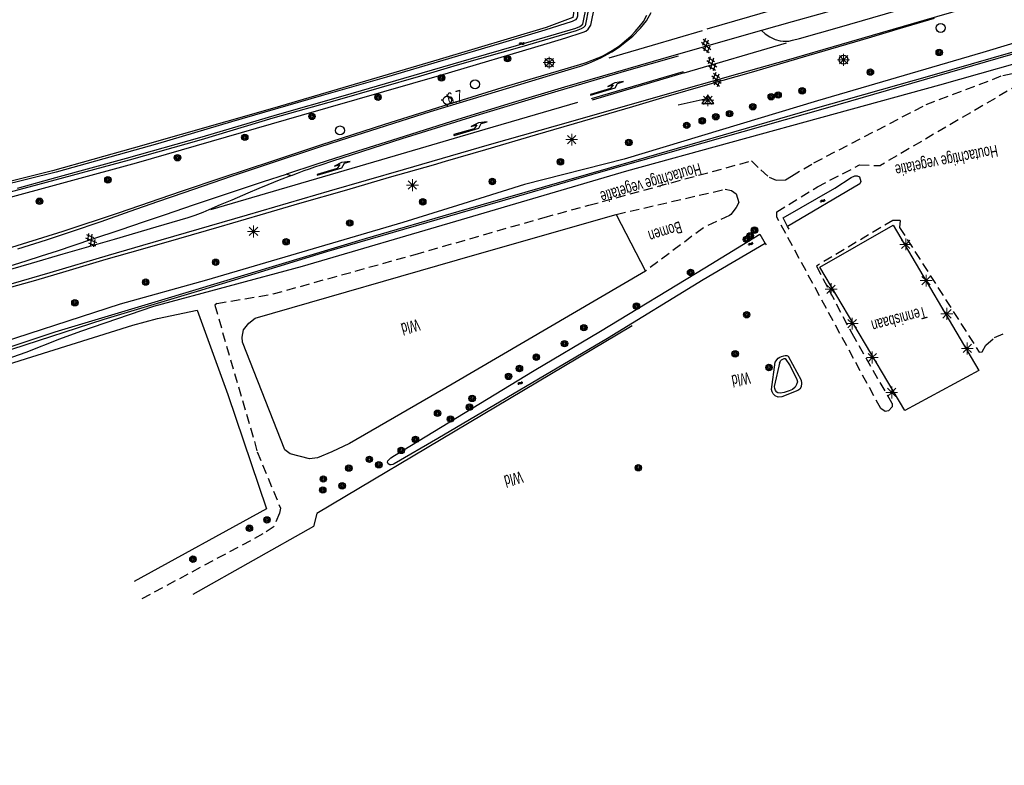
# Model space of a CAD drawing. Header units: metres. Extents: x 74699 to 149952, y 394498 to 789673.
# Tile 14 of 22: x 77880 to 78088, y 395230 to 395387. Entities that reach past the tile are written whole.
import ezdxf

# ---------------------------------------------------------------- set-up
doc = ezdxf.new("R2010")
doc.units = ezdxf.units.M
doc.linetypes.add('Houtwal', pattern=[3, 2, -1])
doc.layers.get('0').update_dxf_attribs({"linetype": 'CONTINUOUS'})
for name, color, linetype in [('4411', 7, 'CONTINUOUS'), ('4504', 7, 'CONTINUOUS'), ('4601', 172, 'CONTINUOUS'), ('B-AF-HOUT-GD', 74, 'Houtwal'), ('B-AF-RAST-GD', 47, 'Raster'), ('B-AF-SCHRIK-GD', 153, 'Hekwerk'), ('B-AS-HECT-GD', 9, 'CONTINUOUS'), ('B-BB-BORD-GD', 8, 'CONTINUOUS'), ('B-BP-BOOM-GD', 74, 'CONTINUOUS'), ('B-BW-WEGW-GD', 8, 'CONTINUOUS'), ('B-MK-ASSTRP-GD', 121, 'CONTINUOUS'), ('B-MK-BLOKLG-GD', 121, 'CONTINUOUS'), ('B-MK-DRIEH-GD', 121, 'CONTINUOUS'), ('B-MK-PIJL-GD', 121, 'CONTINUOUS'), ('B-MK-STRP-GD', 121, 'CONTINUOUS'), ('B-MK-VLAK-GD', 121, 'CONTINUOUS'), ('B-OV-PAAL-GD', 63, 'CONTINUOUS'), ('B-TE-OND-GD', 8, 'CONTINUOUS'), ('B-TR-SLOO-GD', 142, 'CONTINUOUS'), ('B-VH-HFDR-GD', 13, 'CONTINUOUS'), ('B-VH-OVRG-GD', 13, 'CONTINUOUS'), ('B-VH-WEGN-GD', 13, 'CONTINUOUS'), ('B-WT-DUIKER-GD', 134, 'CONTINUOUS'), ('B-WT-WLIJN-GD', 134, 'CONTINUOUS'), ('L-AR-BLOCKS-GD', 8, 'CONTINUOUS'), ('L-AR-SYMB-GD', 8, 'CONTINUOUS')]:
    doc.layers.add(name, color=color, linetype=linetype)
doc.linetypes.add('Hekwerk', pattern='A,4,-1,[1,dgnlstyle.shx,S=0.004,R=0,X=0,Y=0],-1', length=6)
doc.linetypes.add('Raster', pattern='A,4,-1,[1,dgnlstyle.shx,S=0.004,R=0,X=0,Y=0],-1', length=6)

# ---------------------------------------------------------------- blocks, each defined once
blk = doc.blocks.new('2901')
for radius in [0.27, 0.18, 0.09]:
    blk.add_circle((0, 0), radius)
blk = doc.blocks.new('GV6', base_point=(74757.21488, 394499.617761))
at = {"layer": '4411'}
for points in [[(74757.21488, 394499.586511, 0), (74757.37113, 394499.711511, 0)], [(74757.21488, 394499.649011, 0), (74757.37113, 394499.524011, 0)], [(74757.27738, 394499.524011, 0), (74757.52738, 394499.711511, 0)], [(74757.27738, 394499.711511, 0), (74757.52738, 394499.524011, 0)], [(74757.43363, 394499.711511, 0), (74757.58988, 394499.586511, 0)], [(74757.43363, 394499.524011, 0), (74757.58988, 394499.649011, 0)]]:
    blk.add_polyline3d(points, dxfattribs=at)
blk = doc.blocks.new('2701')
at = {"lineweight": 0}
for q in [(-0.353, 0.351), (0.001, 0.497), (0.355, 0.351), (-0.499, -0.003), (-0.352, -0.356), (0.501, -0.003), (0.001, -0.503), (0.355, -0.356)]:
    blk.add_line((0.001, -0.003), q, dxfattribs=at)
blk = doc.blocks.new('1221')
at = {"flags": 128}
blk.add_lwpolyline([(0, 0), (0, -0.07), (5.45, -0.07), (6.2, 0.68), (7.5, 0.68), (5.7, 0.98), (4, 0.68), (5.2, 0.68), (4.45, 0.08), (0, 0.08)], close=True, dxfattribs=at)
blk = doc.blocks.new('2401')
blk.add_circle((0.001, -0.001), 0.375)
blk = doc.blocks.new('WATER', base_point=(74757.21488, 394499.617761))
at = {"layer": '4601'}
for points in [[(74756.71488, 394499.767761, 0), (74756.77738, 394499.830261, 0), (74756.90238, 394499.892761, 0), (74757.02738, 394499.892761, 0), (74757.15238, 394499.830261, 0), (74757.21488, 394499.767761, 0), (74757.27738, 394499.705261, 0), (74757.40238, 394499.642761, 0), (74757.52738, 394499.642761, 0), (74757.65238, 394499.705261, 0), (74757.71488, 394499.767761, 0)], [(74756.71488, 394499.467761, 0), (74756.77738, 394499.530261, 0), (74756.90238, 394499.592761, 0), (74757.02738, 394499.592761, 0), (74757.15238, 394499.530261, 0), (74757.21488, 394499.467761, 0), (74757.27738, 394499.405261, 0), (74757.40238, 394499.342761, 0), (74757.52738, 394499.342761, 0), (74757.65238, 394499.405261, 0), (74757.71488, 394499.467761, 0)]]:
    blk.add_polyline3d(points, dxfattribs=at)
blk = doc.blocks.new('2202')
for p, q in [((-0.35, 0.001), (-0.5, 0)), ((0, 0.35), (0, 0.5)), ((0.35, -0.001), (0.5, 0)), ((0, -0.35), (0, -0.5))]:
    blk.add_line(p, q)
blk.add_circle((0, 0), 0.35)
blk = doc.blocks.new('2301')
at = {"flags": 128}
blk.add_lwpolyline([(-0.502, -0.271), (0.498, -0.271), (-0.002, 0.429), (-0.502, -0.271)], dxfattribs=at)

msp = doc.modelspace()

# ---------------------------------------------------------------- linework, layer by layer
at = {"layer": 'B-AF-HOUT-GD'}
for points in [[(78000.023837, 395347.86301), (78034.31588, 395357.221684), (78036.264579, 395355.30167), (78038.03968, 395353.782869), (78039.505954, 395353.114179), (78041.494141, 395353.241212), (78042.761858, 395354.006014), (78047.504897, 395356.795139), (78071.143727, 395369.072205), (78087.341289, 395375.233836), (78093.494724, 395376.434124), (78093.749906, 395375.885761), (78093.468274, 395374.934322), (78061.517949, 395356.256089)], [(78065.726037, 395344.617165), (78064.172219, 395344.665593), (78048.008557, 395335.040933), (78055.46696, 395320.872164), (78063.975151, 395306.025392), (78063.97068, 395305.344782), (78063.227858, 395304.512552), (78062.506269, 395304.358325), (78061.579044, 395305.014349), (78039.668749, 395345.378242), (78039.672847, 395346.44889), (78048.220526, 395351.742155), (78057.119872, 395356.347359), (78060.232724, 395356.265402), (78061.517949, 395356.256089)], [(78005.775685, 395345.928839), (78028.796117, 395351.232163), (78030.111517, 395350.97102), (78031.116973, 395350.242353), (78031.640376, 395348.453096), (78031.086798, 395347.393624), (78029.974426, 395345.916173), (78029.656286, 395345.676265), (78024.171914, 395343.102834), (78011.974941, 395333.972893)], [(77921.504403, 395327.132515), (77933.406333, 395329.145289), (77963.353942, 395337.480626), (77990.560482, 395345.29554), (78000.023837, 395347.86301)], [(78065.726037, 395344.617165), (78065.581123, 395343.154616), (78082.384045, 395316.879771), (78082.996856, 395316.915906), (78083.799283, 395318.366907), (78085.600461, 395319.951645), (78087.823714, 395320.871047)], [(77921.504403, 395327.132515), (77921.096857, 395326.817355), (77930.068101, 395295.884035), (77934.943016, 395283.98583), (77934.730302, 395282.92375), (77933.600421, 395280.128292), (77931.270997, 395278.532005), (77905.458833, 395264.722354)]]:
    msp.add_lwpolyline(points, dxfattribs=at)
at = {"layer": 'B-AF-RAST-GD'}
for points in [[(77965.001945, 395455.115716), (77971.504505, 395448.064751), (77977.026875, 395442.587829), (77979.293342, 395440.033025), (77980.650092, 395438.162557), (77983.28648, 395434.182829), (77985.443051, 395430.987648), (77986.692513, 395428.699947), (77988.605077, 395425.318129), (77990.844349, 395420.87721), (77992.434676, 395416.977949), (77993.515383, 395413.226209), (77995.862315, 395404.449052), (77996.405835, 395401.136897), (77996.948238, 395396.352134), (77997.109543, 395390.593953), (77996.663625, 395387.472159), (77991.024281, 395385.351352), (77968.453492, 395378.590322), (77933.759863, 395368.404633), (77903.887133, 395359.859563), (77886.864419, 395355.126581), (77867.302174, 395350.240118)], [(77767.813733, 395229.755344), (77760.540155, 395241.615889), (77750.08987, 395258.013929), (77771.773755, 395269.255799), (77798.906345, 395283.319968), (77810.550689, 395289.227922), (77820.100972, 395293.365411), (77830.580976, 395297.642205), (77838.628475, 395300.946764), (77849.193504, 395304.503951), (77860.187736, 395308.181371), (77865.049983, 395309.89372), (77868.382019, 395311.258879), (77870.86476, 395312.250705), (77882.518548, 395315.883226), (77903.794378, 395322.559822), (77909.040898, 395323.980302), (77917.364642, 395325.730237), (77923.849057, 395307.980084), (77931.991047, 395283.828034), (77904.074807, 395268.530666)], [(78009.144093, 395322.420022), (77974.789093, 395301.963336), (77942.630525, 395282.844401), (77941.965188, 395280.096999), (77916.451792, 395265.762455)]]:
    msp.add_lwpolyline(points, dxfattribs=at)
msp.add_lwpolyline([(78005.775685, 395345.928839), (78011.974941, 395333.972893), (77971.200521, 395310.150779), (77949.555467, 395297.632313), (77945.807825, 395295.888505), (77942.7624, 395294.586516), (77941.089372, 395294.408447), (77937.000866, 395295.467175), (77935.858692, 395296.27072), (77926.953385, 395318.999088), (77926.862861, 395320.021308), (77927.150826, 395321.598968), (77928.26804, 395322.964287), (77929.596479, 395324.02227), (77975.959579, 395337.405748)], close=True, dxfattribs=at)
at = {"layer": 'B-AF-SCHRIK-GD'}
msp.add_lwpolyline([(78018.867101, 395368.996582), (78025.201957, 395370.470307)], dxfattribs=at)
at = {"layer": 'B-MK-ASSTRP-GD'}
for points in [[(77582.248074, 395249.322212), (77592.762095, 395252.379878), (77612.711539, 395258.164993), (77631.692348, 395263.646166), (77655.41576, 395270.524286), (77674.406276, 395276.039202), (77684.253457, 395278.898492), (77696.199558, 395282.367237), (77717.113014, 395288.416195), (77742.6918, 395295.80204), (77776.86986, 395305.70396), (77804.371143, 395313.691447), (77826.145914, 395320.010022), (77848.932384, 395326.614622), (77870.896093, 395332.965299), (77873.870541, 395333.847439), (77876.544527, 395334.65577), (77878.839157, 395335.350021), (77881.29454, 395336.115306)], [(77882.390987, 395335.606449), (77870.412336, 395332.110254), (77855.54201, 395327.794034), (77833.671682, 395321.470997), (77813.679871, 395315.672095), (77788.966446, 395308.515827), (77768.983215, 395302.730349), (77765.342506, 395301.67654), (77748.985338, 395296.941934), (77725.241257, 395290.05618), (77701.453193, 395283.198214), (77684.441009, 395278.250204), (77675.802766, 395275.737763), (77653.954112, 395269.422022), (77633.011318, 395263.344092), (77611.161371, 395257.025291), (77590.221317, 395250.959018), (77582.435304, 395248.675019)]]:
    msp.add_lwpolyline(points, dxfattribs=at)
at = {"layer": 'B-MK-BLOKLG-GD'}
msp.add_lwpolyline([(77920.291826, 395346.956349), (77936.387954, 395351.673399), (77959.20601, 395358.343489), (77978.170421, 395363.893755), (77997.688537, 395369.599855)], dxfattribs=at)
at = {"layer": 'B-MK-DRIEH-GD'}
msp.add_lwpolyline([(78023.902985, 395384.617997), (78013.364148, 395381.531), (78004.211178, 395378.837868)], dxfattribs=at)
at = {"layer": 'B-MK-STRP-GD'}
for points in [[(78053.329404, 395381.815017), (78070.726177, 395386.895646), (78079.238304, 395389.350936), (78090.178691, 395392.517759), (78101.414353, 395395.781691), (78108.855274, 395397.891473), (78117.888995, 395400.497678), (78127.237765, 395403.150051), (78132.639068, 395404.652192), (78137.85323, 395406.081792), (78144.158429, 395407.775236), (78152.074612, 395409.863467), (78158.050914, 395411.394675), (78163.58478, 395412.7765), (78168.4068, 395413.960554), (78171.988314, 395414.795024), (78176.426586, 395415.850818), (78181.167429, 395416.89933), (78186.609889, 395418.137927), (78192.468957, 395419.44776), (78199.257646, 395420.93436), (78205.893332, 395422.387826)], [(78049.69057, 395392.203142), (78033.888737, 395387.621376), (78024.924301, 395384.992)], [(77879.525521, 395338.632624), (77885.584033, 395340.542773), (77890.90641, 395342.33065), (77897.113914, 395344.445657), (77903.2677, 395346.622556), (77909.058442, 395348.623508), (77914.680053, 395350.556619), (77924.662703, 395353.973301), (77932.002219, 395356.455821), (77943.278017, 395360.189191), (77949.354828, 395362.164718), (77966.628256, 395367.603569), (77978.029347, 395371.104227), (77994.949274, 395376.210209), (77998.288987, 395377.203397), (77999.985456, 395377.812159), (78002.549773, 395378.953804), (78004.900315, 395380.228722), (78006.299597, 395381.147774), (78009.29479, 395383.513086), (78010.91992, 395385.201437), (78012.177859, 395386.757729), (78013.13645, 395388.519778)], [(78036.447799, 395384.729384), (78018.899356, 395379.682655)], [(78020.098415, 395375.758962), (78041.715561, 395382.137843)], [(77869.887783, 395328.919556), (77886.34893, 395333.703034), (77898.665602, 395337.307047), (77909.794439, 395340.530902), (77928.034687, 395345.833934), (77945.313083, 395350.864382), (77960.937966, 395355.402589), (77979.076442, 395360.632646), (77996.675268, 395365.643896), (78015.145179, 395370.938917), (78031.934116, 395375.688795), (78041.747922, 395378.482762), (78053.329404, 395381.815017)], [(78018.899356, 395379.682655), (77994.904043, 395372.747566), (77983.848402, 395369.432645), (77972.395968, 395365.927253), (77959.736937, 395361.958569), (77949.846053, 395358.805848), (77942.648674, 395356.49796), (77936.253755, 395354.413394)], [(77937.275793, 395354.144615), (77938.536599, 395354.596894), (77939.993649, 395355.162302), (77941.08774, 395355.532611), (77942.247367, 395355.976865), (77943.533203, 395356.396457), (77945.975044, 395357.202327), (77960.636506, 395361.901674), (77977.173242, 395367.074068), (77992.822473, 395371.798688), (78007.566744, 395376.111803), (78018.965483, 395379.360755)], [(78000.572392, 395370.355644), (78019.994346, 395376.064064)], [(78020.098415, 395375.758962), (78000.693452, 395370.019975)]]:
    msp.add_lwpolyline(points, dxfattribs=at)
at = {"layer": 'B-MK-VLAK-GD'}
for points in [[(78098.991171, 395401.130691), (78084.53649, 395397.610467), (78068.056018, 395393.443606), (78055.621735, 395390.114558), (78048.473475, 395388.093317), (78042.941088, 395386.568321), (78036.447799, 395384.729384), (78037.219842, 395384.019081), (78038.223174, 395383.344484), (78039.330948, 395382.824273), (78040.34428, 395382.552623), (78041.018428, 395382.42929), (78041.717172, 395382.428342), (78042.198783, 395382.464787), (78043.00829, 395382.643672), (78044.471193, 395383.034192), (78052.904325, 395385.402187), (78064.767118, 395388.883007), (78078.968818, 395393.003501), (78092.188679, 395396.855539)], [(77881.29454, 395336.115306), (77884.543069, 395337.158433), (77887.922666, 395338.272675), (77891.476306, 395339.424665), (77895.381084, 395340.73952), (77901.131557, 395342.688064), (77906.288626, 395344.397024), (77910.481527, 395345.836747), (77916.849567, 395347.987418), (77924.031404, 395350.397845), (77931.3778, 395352.85661), (77936.253755, 395354.413394), (77937.275793, 395354.144615)], [(77937.275793, 395354.144615), (77934.686536, 395353.152988), (77932.26882, 395352.139672), (77930.427525, 395351.383631), (77928.086477, 395350.411818), (77924.700597, 395348.94633), (77922.225629, 395347.919633), (77919.878114, 395346.887949), (77918.580437, 395346.336671), (77916.907347, 395345.71089), (77915.389998, 395345.168951), (77908.685455, 395343.252097), (77899.858636, 395340.645136), (77889.041674, 395337.542057), (77882.390987, 395335.606449)]]:
    msp.add_lwpolyline(points, dxfattribs=at)
at = {"layer": 'B-TR-SLOO-GD'}
for points in [[(78223.590057, 395419.321901), (78194.715704, 395412.075094), (78168.302278, 395405.562169), (78152.555849, 395400.924928), (78119.775902, 395391.109905), (78083.101164, 395380.051754), (78048.245112, 395369.850791), (78007.453929, 395357.593468), (77986.421312, 395352.221227), (77972.313777, 395347.824985), (77960.807706, 395344.23942), (77919.343998, 395332.087161), (77901.15724, 395327.030442), (77870.771646, 395317.159592)], [(77866.82422, 395314.311183), (77887.423958, 395321.183226), (77909.941102, 395327.938667), (77952.886621, 395340.866542), (77972.657863, 395346.586033), (78004.643197, 395355.838857), (78047.370787, 395368.214644), (78072.427834, 395375.272951), (78106.127928, 395384.989253), (78114.56124, 395387.802965), (78131.075825, 395392.931572), (78143.269072, 395396.668038), (78152.900066, 395399.727992), (78165.654342, 395403.197727), (78178.466733, 395406.69503), (78194.894891, 395410.725421), (78213.725861, 395415.426365)], [(77997.544517, 395397.430716), (77997.811015, 395393.578655), (77997.631083, 395387.753791), (77997.46419, 395387.329481), (77997.213851, 395386.980048), (77996.512379, 395386.637322), (77990.766863, 395384.784362), (77981.096382, 395381.892792), (77957.354362, 395374.882913), (77943.581964, 395370.910264), (77924.613531, 395365.462399), (77909.036229, 395360.810257), (77887.621025, 395354.84942), (77863.915886, 395348.969049)], [(77999.396044, 395397.877313), (77999.444182, 395397.564716), (77999.593566, 395396.267942), (77999.814103, 395393.843523), (77999.884884, 395391.733519), (77999.907608, 395390.133507), (77999.817084, 395388.598315), (77999.465789, 395386.718906), (77999.251957, 395385.668746), (77998.8988, 395385.344646), (77998.364965, 395385.067112), (77997.36845, 395384.667761), (77985.90983, 395381.239376), (77972.21082, 395377.368054), (77964.532251, 395375.108666), (77946.910883, 395370.014331), (77933.325495, 395366.186223), (77918.206404, 395361.647329), (77903.040374, 395357.337168), (77883.675198, 395352.149702), (77867.3398, 395347.790367)], [(77875.331293, 395348.865486), (77904.55992, 395356.820098), (77939.404051, 395366.864971), (77968.493725, 395375.206268), (77991.221349, 395381.93675), (77995.14706, 395383.155293), (77998.58811, 395384.264684), (77998.802687, 395384.335837), (77999.35254, 395384.599215), (77999.861787, 395384.961314), (78000.430639, 395385.797269), (78000.654901, 395386.901445), (78001.045684, 395388.897455), (78001.312415, 395391.154236), (78001.100446, 395395.414478), (78000.564254, 395398.15909)], [(77879.467855, 395351.49107), (77887.589733, 395353.731087), (77902.508403, 395357.793517), (77918.434392, 395362.306706), (77934.364851, 395367.00765), (77948.162208, 395370.911009), (77960.953365, 395374.631829), (77975.263323, 395378.794841), (77987.934153, 395382.456056), (77997.244398, 395385.200477), (77998.13139, 395385.573751), (77998.718495, 395386.030844), (77998.949091, 395387.106708), (77999.387558, 395389.156363), (77999.402086, 395391.074515), (77999.237428, 395394.513331), (77999.091397, 395396.402425), (77998.909701, 395397.760005)], [(78111.829963, 395383.791878), (78110.146771, 395385.55289), (78109.871845, 395385.609887), (78049.894298, 395368.26717), (78002.47098, 395354.832656), (77982.267986, 395348.907582), (77972.776757, 395346.15793), (77944.683905, 395338.019303), (77917.384232, 395329.690672), (77897.716935, 395323.74101), (77878.206844, 395317.405037)], [(77766.877289, 395268.084428), (77786.228309, 395277.831278), (77800.500641, 395285.639486), (77815.011392, 395292.38785), (77831.237639, 395298.905245), (77844.856183, 395304.169825), (77868.152286, 395312.336034), (77881.321932, 395316.897652), (77888.417492, 395319.66815), (77892.857293, 395321.279339), (77908.249448, 395326.542801), (77939.58659, 395334.980211), (77973.134823, 395344.868637), (78008.001174, 395355.14558), (78074.080373, 395373.276568), (78098.866094, 395380.310797)], [(78040.981541, 395345.167763), (78051.90223, 395351.429231), (78055.386494, 395353.677071), (78056.115906, 395354.044384), (78056.628878, 395354.087225), (78057.081501, 395353.849179), (78057.360525, 395352.872408), (78057.181711, 395352.347142), (78041.959803, 395343.388936)], [(78002.474333, 395321.316591), (78024.459506, 395334.626309), (78036.070491, 395341.771415)], [(78037.243585, 395339.823461), (78024.134661, 395332.152343), (78003.972272, 395319.75495)], [(78003.972272, 395319.75495), (77968.193094, 395298.691041), (77958.941336, 395293.308741), (77958.68131, 395293.180219), (77958.331878, 395293.09342), (77958.014111, 395293.112046), (77957.67511, 395293.348974), (77957.574154, 395293.649233), (77957.61625, 395293.941668), (77958.2231, 395294.561929), (77959.038566, 395295.102841), (77988.505985, 395312.993175), (78002.474333, 395321.316591)]]:
    msp.add_lwpolyline(points, dxfattribs=at)
at = {"layer": 'B-VH-HFDR-GD'}
for points in [[(78072.889605, 395387.237352), (78065.685347, 395385.115342), (78058.973918, 395383.068728), (78054.37371, 395381.733228), (78046.446256, 395379.424004), (78034.238179, 395375.830971), (78025.034424, 395373.228938), (78016.247723, 395370.689644), (78009.232507, 395368.629647), (78000.78757, 395366.147357), (77988.72535, 395362.650803), (77978.212018, 395359.575864), (77969.738939, 395357.096235), (77967.166314, 395356.343362), (77957.860254, 395353.68362), (77948.867244, 395351.026738), (77938.990799, 395348.192064), (77930.629804, 395345.767212), (77921.983976, 395343.227359), (77913.475259, 395340.806513), (77905.338431, 395338.48808), (77898.151957, 395336.39835), (77889.679893, 395333.889114), (77883.25194, 395332.016165), (77875.64412, 395329.868403)], [(78001.915899, 395378.857184), (78000.65006, 395378.387131), (77999.379604, 395377.922878), (77998.037129, 395377.473061), (77982.549022, 395372.865752), (77969.203593, 395368.723848), (77956.942987, 395364.875589), (77943.439824, 395360.524397), (77933.050313, 395357.061135), (77922.80152, 395353.680068), (77913.98999, 395350.755702), (77900.723458, 395346.207644), (77889.079212, 395342.340437), (77880.473992, 395339.66955), (77876.21291, 395338.346339), (77871.893348, 395337.004969), (77859.24554, 395333.244361), (77849.383927, 395330.399522), (77846.484276, 395329.585616)]]:
    msp.add_lwpolyline(points, dxfattribs=at)
at = {"layer": 'B-VH-OVRG-GD'}
msp.add_lwpolyline([(78064.235921, 395343.670568), (78082.262601, 395313.022978), (78066.643576, 395304.593018), (78048.72344, 395334.76787)], close=True, dxfattribs=at)
msp.add_lwpolyline([(78039.485465, 395315.00744), (78039.942185, 395315.612799), (78040.323283, 395315.833709), (78040.649246, 395315.984956), (78041.135768, 395316.090754), (78041.439007, 395316.149986), (78041.777636, 395316.148869), (78042.099874, 395315.997994), (78044.781338, 395310.958794), (78044.899429, 395310.309849), (78044.826786, 395309.580809), (78044.543664, 395309.098384), (78044.116001, 395308.796636), (78040.703635, 395307.47602), (78039.947028, 395307.395927), (78039.355452, 395307.636208), (78038.914378, 395308.060146), (78038.702036, 395308.479986), (78038.533653, 395308.971352), (78039.348002, 395314.751885), (78039.713825, 395315.310306)], dxfattribs=at)
at = {"layer": 'B-VH-WEGN-GD'}
msp.add_lwpolyline([(78001.915899, 395378.857184), (78003.264078, 395379.501462), (78004.931502, 395380.48961), (78006.451875, 395381.483684), (78007.572603, 395382.418868), (78008.875365, 395383.495355), (78009.759932, 395384.47181), (78010.666963, 395385.467345), (78011.526464, 395386.626556), (78012.28248, 395387.933847)], dxfattribs=at)
at = {"layer": 'B-WT-DUIKER-GD'}
for points in [[(78042.279433, 395342.807419), (78041.959803, 395343.388936), (78040.981541, 395345.167763)], [(78036.070491, 395341.771415), (78037.243585, 395339.823461), (78037.413831, 395339.540339)]]:
    msp.add_lwpolyline(points, dxfattribs=at)
at = {"layer": 'B-WT-WLIJN-GD'}
msp.add_lwpolyline([(78040.229778, 395314.538426), (78040.460746, 395315.075613), (78040.633227, 395315.239153), (78040.942426, 395315.397105), (78041.25535, 395315.510727), (78041.457634, 395315.526), (78042.4765, 395314.013532), (78043.864916, 395311.12755), (78044.004615, 395310.614577), (78043.853368, 395310.077763), (78043.53113, 395309.520087), (78042.951102, 395309.014938), (78042.258198, 395308.690465), (78041.2479, 395308.355189), (78040.429081, 395308.250136), (78039.884816, 395308.320171), (78039.662416, 395308.447576), (78039.399783, 395308.779127), (78039.236615, 395309.179223), (78039.17254, 395309.653825), (78040.345262, 395314.807019)], dxfattribs=at)

# ---------------------------------------------------------------- block references
at = {"layer": 'B-AS-HECT-GD', "xscale": 2.5, "yscale": 2.5, "zscale": 2.5}
msp.add_blockref('2202', (77970.136206, 395369.981921), dxfattribs=at)
at = {"layer": 'B-BB-BORD-GD', "xscale": 2.5, "yscale": 2.5, "zscale": 2.5}
for p in [(78074.243914, 395385.253004), (77991.648267, 395377.942867), (78053.74919, 395378.544304), (77975.999068, 395373.364857), (77947.516988, 395363.635889)]:
    msp.add_blockref('2401', p, dxfattribs=at)
at = {"layer": 'B-BP-BOOM-GD', "xscale": 2.5, "yscale": 2.5, "zscale": 2.5}
for p in [(78073.932852, 395380.078948), (77982.86813, 395378.759078), (78059.41018, 395375.936053), (77968.928839, 395374.708942), (78039.942931, 395371.095038), (78045.019435, 395371.984905), (77955.544989, 395370.633102), (78038.48895, 395370.738155), (78029.699127, 395367.174915), (78034.603099, 395368.628151), (77941.606815, 395366.593025), (78020.664926, 395364.706165), (78023.940946, 395365.657977), (78026.804949, 395366.521872), (77927.432085, 395362.187869), (78008.447091, 395361.104927), (77913.242827, 395357.87212), (77994.02314, 395357.016048), (77898.55587, 395353.219978), (77979.655067, 395352.860115), (77884.136016, 395348.700083), (77964.977051, 395348.574913), (77949.577073, 395344.106055), (78034.958865, 395342.604018), (77936.148147, 395340.156875), (78033.238898, 395340.660906), (78034.049149, 395341.445825), (77921.29616, 395335.842988), (78021.48598, 395333.670027), (77906.535069, 395331.644959), (77891.595165, 395327.287114), (78010.062004, 395326.577074), (78033.320854, 395324.768818), (77998.97107, 395322.047121), (77994.878839, 395318.673871), (77988.938863, 395315.819926), (78030.884142, 395316.518045), (77985.370035, 395313.424936), (78038.018073, 395313.648826), (77983.080099, 395311.763084), (77975.404139, 395307.11504), (77974.833052, 395305.285922), (77968.102942, 395303.989149), (77970.833952, 395302.776939), (77963.432173, 395298.451877), (77960.444863, 395296.154118), (77953.718106, 395294.281042), (77949.390064, 395292.422122), (77955.71896, 395293.129182), (78010.447572, 395292.496256), (77943.998824, 395290.125853), (77947.980042, 395288.683048), (77943.885947, 395287.800155), (77928.409974, 395279.743097), (77932.115148, 395281.505904), (77916.496868, 395273.230172)]:
    msp.add_blockref('2901', p, dxfattribs=at)
at = {"layer": 'B-BW-WEGW-GD', "xscale": 2.5, "yscale": 2.5, "zscale": 2.5}
msp.add_blockref('2301', (78025.115158, 395369.993842), dxfattribs=at)
at = {"layer": 'B-MK-PIJL-GD'}
for p, rotation in [((78000.364754, 395371.103501), 16.979285), ((77971.566438, 395362.666105), 16.443694), ((77942.699499, 395354.260793), 16.826361)]:
    msp.add_blockref('1221', p, dxfattribs=dict(at, rotation=rotation))
at = {"layer": 'B-OV-PAAL-GD', "xscale": 2.5, "yscale": 2.5, "zscale": 2.5}
for p in [(77991.648267, 395377.942867), (78053.74919, 395378.544304), (78025.115158, 395369.993842), (77996.39615, 395361.698738), (77962.798874, 395352.108724), (77929.269026, 395342.341012), (78066.854428, 395339.616335), (78071.161981, 395331.960863), (78051.123644, 395330.15745), (78075.538824, 395324.962533), (78055.560838, 395322.90133), (78079.850475, 395317.670277), (78059.804316, 395315.742812), (78063.908841, 395308.386481)]:
    msp.add_blockref('2701', p, dxfattribs=at)
at = {"layer": 'L-AR-BLOCKS-GD', "yscale": 0.8}
for p, rotation in [((77985.888968, 395381.968043), 14.017543), ((78049.382071, 395348.79694), 29.065839), ((78034.175064, 395339.722133), 32.888109), ((77985.548104, 395310.36014), 30.930703)]:
    msp.add_blockref('WATER', p, dxfattribs=dict(at, rotation=rotation))
at = {"layer": 'L-AR-SYMB-GD'}
for p, xscale, yscale, zscale, rotation in [((78024.361904, 395382.926933), 7.999999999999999, 7.999999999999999, 7.999999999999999, 285.241066), ((78025.407965, 395379.085041), 8, 8, 8, 290.968507), ((78026.549022, 395375.804923), 7.999999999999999, 7.999999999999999, 7.999999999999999, 285.241066), ((77894.265081, 395341.79712), 8, 8, 8, 299.241369)]:
    msp.add_blockref('GV6', p, dxfattribs=dict(at, xscale=xscale, yscale=yscale, zscale=zscale, rotation=rotation))

# ---------------------------------------------------------------- texts
at = {"layer": '4504', "width": 0.68}
msp.add_text('6.7', height=2.5, rotation=13.723806, dxfattribs=at).set_placement((77970.492343, 395369.06103))
at = {"layer": 'B-TE-OND-GD', "width": 0.68}
for s, rotation, p in [('Houtachtige vegetatie', 191.14686, (78086.011361, 395360.611326)), ('Houtachtige vegetatie', 196.203604, (78023.306157, 395356.792158)), ('Bomen', 197.396333, (78019.192691, 395344.532601)), ('Tennisbaan', 194.931413, (78070.886309, 395326.543174)), ('Wld', 195.255137, (77963.961909, 395323.907903)), ('Wld', 190.619679, (78033.804397, 395312.69925)), ('Wld', 195.255137, (77985.6919, 395291.818998))]:
    msp.add_text(s, height=2.5, rotation=rotation, dxfattribs=at).set_placement(p)

doc.saveas('drawing.dxf')
